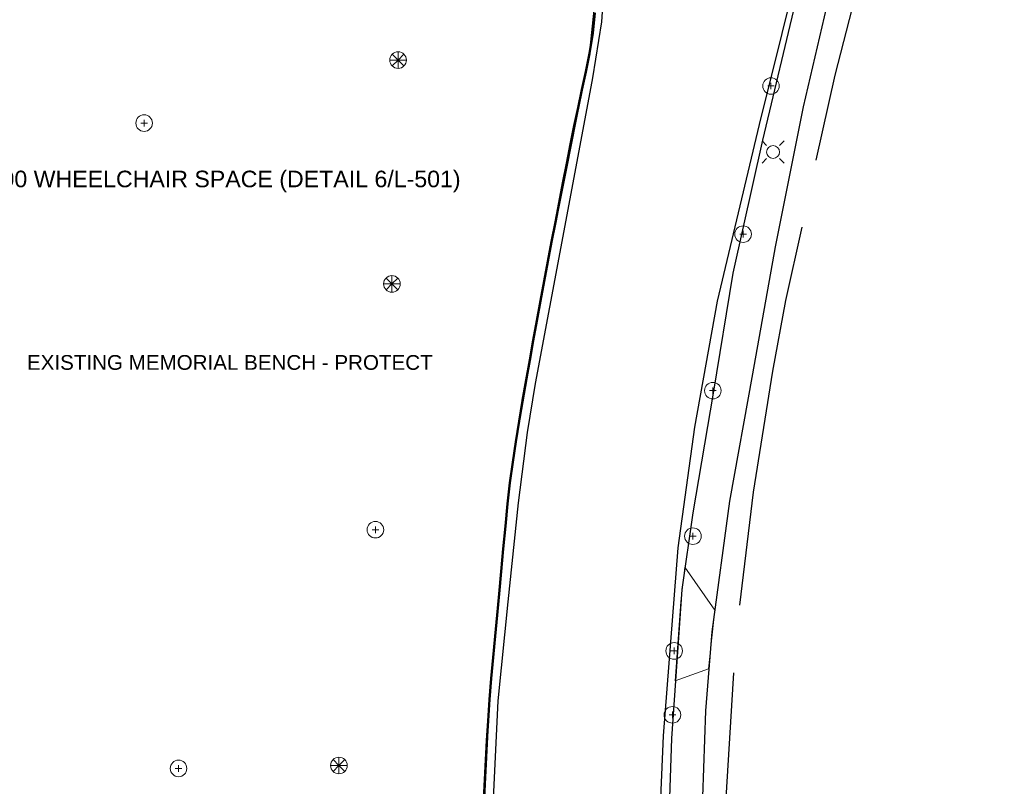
# Model space of a CAD drawing. Header units: metres. Extents: x -6552 to -6384, y 5654608 to 5654799.
# Tile 12 of 20: x -6438 to -6385, y 5654679 to 5654720. Entities that reach past the tile are written whole.
import ezdxf
from ezdxf.enums import TextEntityAlignment as Align

# ---------------------------------------------------------------- set-up
doc = ezdxf.new("R2010")
doc.units = ezdxf.units.M
doc.header["$LTSCALE"] = 0.5
doc.linetypes.add('PHANTOM', pattern=[22, 12, -2, 2, -2, 2, -2])
for name, color, linetype, lineweight in [('L-ANNO-TEXT', 2, 'Continuous', 18), ('V-PROP-LINE', 7, 'PHANTOM', 50), ('V-ROAD-CURB', 7, 'Continuous', 25), ('V-ROAD-SW', 8, 'Continuous', 25), ('V-SITE-FURN', 40, 'Continuous', 18), ('V-SITE-HARD', 8, 'Continuous', 18), ('V-UTIL-ELEC', 1, 'Continuous', 18), ('V-VEG-TREE', 94, 'Continuous', 18)]:
    doc.layers.add(name, color=color, linetype=linetype, lineweight=lineweight)
doc.styles.add('BR-STD', font='arial.ttf')

# ---------------------------------------------------------------- blocks, each defined once
blk = doc.blocks.new('UTIL-LIGHT')
at = {"color": 0, "lineweight": -2}
for p, q in [((-0.71, 0.71), (-1.2, 1.2)), ((0.71, 0.71), (1.2, 1.2)), ((-0.71, -0.71), (-1.2, -1.2)), ((0.71, -0.71), (1.2, -1.2))]:
    blk.add_line(p, q, dxfattribs=at)
blk.add_circle((0, 0), 0.7, dxfattribs=at)
blk = doc.blocks.new('VEG-TREE-DECID')
at = {"color": 0, "lineweight": -2}
for p, q in [((-0.6, 0), (0.6, 0)), ((0, -0.6), (0, 0.6))]:
    blk.add_line(p, q, dxfattribs=at)
blk.add_circle((0, 0), 1.5, dxfattribs=at)
blk = doc.blocks.new('VEG-TREE-CONIF')
at = {"color": 0, "lineweight": -2}
for q in [(-1.5, 0), (-1.06, 1.06), (-1.06, -1.06), (0, 1.5), (1.06, 1.06), (1.5, 0), (0, -1.5), (1.06, -1.06)]:
    blk.add_line((0, 0), q, dxfattribs=at)
blk.add_circle((0, 0), 1.5, dxfattribs=at)

msp = doc.modelspace()

# ---------------------------------------------------------------- linework, layer by layer
at = {"layer": 'V-PROP-LINE'}
msp.add_lwpolyline([(-6406.887, 5654720.715), (-6406.997, 5654719.606), (-6407.173, 5654718.499), (-6407.372, 5654717.507), (-6407.58, 5654716.524), (-6407.79, 5654715.546), (-6407.998, 5654714.568), (-6408.197, 5654713.587), (-6408.404, 5654712.526), (-6408.611, 5654711.464), (-6408.817, 5654710.403), (-6409.023, 5654709.341), (-6409.228, 5654708.279), (-6409.431, 5654707.217), (-6409.633, 5654706.144), (-6409.832, 5654705.072), (-6410.028, 5654703.998), (-6410.222, 5654702.925), (-6410.415, 5654701.85), (-6410.606, 5654700.776), (-6410.802, 5654699.661), (-6410.994, 5654698.546), (-6411.176, 5654697.429), (-6411.343, 5654696.31), (-6411.493, 5654695.189), (-6411.62, 5654694.065), (-6411.74, 5654692.84), (-6411.854, 5654691.614), (-6411.965, 5654690.388), (-6412.075, 5654689.163), (-6412.181, 5654688.016), (-6412.292, 5654686.869), (-6412.403, 5654685.722), (-6412.507, 5654684.575), (-6412.601, 5654683.427), (-6412.679, 5654682.278), (-6412.739, 5654681.218), (-6412.795, 5654680.159), (-6412.85, 5654679.099), (-6412.904, 5654678.04)], dxfattribs=at)
at = {"layer": 'V-ROAD-CURB'}
for points in [[(-6398.302, 5654629.037), (-6400.011, 5654635.971), (-6401.156, 5654641.68), (-6402.404, 5654649.2), (-6402.753, 5654652.036), (-6403.045, 5654655.399), (-6403.327, 5654662.047), (-6403.399, 5654668.169), (-6403.461, 5654674.278), (-6403.15, 5654681.461), (-6402.751, 5654686.567), (-6402.35, 5654691.673), (-6401.448, 5654698.223), (-6400.215, 5654705.051), (-6397.941, 5654714.638), (-6396.709, 5654719.579), (-6395.485, 5654724.522), (-6393.48, 5654730.67), (-6391.422, 5654736.238), (-6388.664, 5654742.729), (-6385.906, 5654749.221)], [(-6396.506, 5654631.102), (-6397.445, 5654635.576), (-6398.601, 5654642.088), (-6399.712, 5654647.374), (-6400.198, 5654650.802), (-6400.522, 5654654.629), (-6400.963, 5654662.228), (-6401.297, 5654670.377), (-6401.068, 5654676.596), (-6400.845, 5654682.813), (-6400.506, 5654687.105), (-6399.552, 5654694.201), (-6398.305, 5654701.112), (-6397.057, 5654708.013), (-6395.549, 5654715.597), (-6394.268, 5654721.039), (-6391.947, 5654728.312), (-6391.347, 5654729.968), (-6389.313, 5654735.184), (-6387.267, 5654740.396), (-6384.635, 5654746.553)], [(-6406.195, 5654725.136), (-6406.515, 5654720.221), (-6407.015, 5654717.186), (-6408.57, 5654708.883), (-6410.122, 5654700.583), (-6410.557, 5654697.925), (-6411.046, 5654694.119), (-6411.602, 5654688.74), (-6412.154, 5654683.364), (-6412.414, 5654677.666)]]:
    msp.add_lwpolyline(points, dxfattribs=at)
at = {"layer": 'V-ROAD-SW'}
for points in [[(-6385.708, 5654748.829), (-6386.86, 5654746.345), (-6389.473, 5654739.898), (-6391.49, 5654735.185), (-6392.875, 5654731.201), (-6394.393, 5654726.425), (-6395.911, 5654721.629), (-6397.764, 5654713.795), (-6399.376, 5654706.57), (-6400.46, 5654700.069), (-6401.548, 5654693.562), (-6402.148, 5654689.404), (-6402.712, 5654681.314), (-6402.949, 5654674.388), (-6402.956, 5654668.833), (-6402.966, 5654663.283), (-6402.842, 5654658.921), (-6402.543, 5654655.815), (-6401.599, 5654648.832), (-6400.648, 5654641.845), (-6399.219, 5654634.559), (-6397.94, 5654629.42)], [(-6390.084, 5654729.512), (-6391.745, 5654724.758), (-6392.754, 5654721.558), (-6393.85, 5654717.329), (-6394.873, 5654712.712)], [(-6412.914, 5654677.011), (-6412.568, 5654683.964), (-6412.093, 5654689.043), (-6411.618, 5654694.12), (-6411.304, 5654696.565), (-6409.673, 5654705.94), (-6408.406, 5654712.259), (-6407.152, 5654718.587), (-6406.902, 5654721.026)], [(-6395.639, 5654709.081), (-6396.513, 5654705.097), (-6397.225, 5654701.263), (-6398.274, 5654694.693), (-6399.025, 5654688.558)], [(-6399.346, 5654684.884), (-6399.886, 5654676.017), (-6399.925, 5654669.598)]]:
    msp.add_lwpolyline(points, dxfattribs=at)
at = {"layer": 'V-SITE-HARD'}
msp.add_lwpolyline([(-6402.512, 5654684.451), (-6402.21, 5654688.743), (-6401.987, 5654690.616), (-6400.36, 5654688.285), (-6400.698, 5654685.095), (-6402.512, 5654684.451)], close=True, dxfattribs=at)

# ---------------------------------------------------------------- block references
at = {"layer": 'V-UTIL-ELEC', "xscale": 0.5, "yscale": 0.5}
msp.add_blockref('UTIL-LIGHT', (-6397.197, 5654713.152), dxfattribs=at)
at = {"layer": 'V-VEG-TREE', "xscale": 0.3, "yscale": 0.3}
for name, p in [('VEG-TREE-CONIF', (-6417.567, 5654718.143)), ('VEG-TREE-DECID', (-6397.31, 5654716.737)), ('VEG-TREE-DECID', (-6431.365, 5654714.722)), ('VEG-TREE-DECID', (-6398.827, 5654708.695)), ('VEG-TREE-CONIF', (-6417.903, 5654705.995)), ('VEG-TREE-DECID', (-6400.47, 5654700.199)), ('VEG-TREE-DECID', (-6418.801, 5654692.652)), ('VEG-TREE-DECID', (-6401.553, 5654692.301)), ('VEG-TREE-DECID', (-6402.571, 5654686.074)), ('VEG-TREE-DECID', (-6402.666, 5654682.604)), ('VEG-TREE-DECID', (-6429.495, 5654679.693)), ('VEG-TREE-CONIF', (-6420.781, 5654679.852))]:
    msp.add_blockref(name, p, dxfattribs=at)

# ---------------------------------------------------------------- texts
at = {"layer": 'L-ANNO-TEXT', "style": 'BR-STD'}
msp.add_text('BENCH + 850x1200 WHEELCHAIR SPACE (DETAIL 6/L-501)', height=0.9, dxfattribs=at).set_placement((-6449.07, 5654711.69), align=Align.MIDDLE_LEFT)
at = {"layer": 'V-SITE-FURN', "style": 'BR-STD'}
msp.add_text('EXISTING MEMORIAL BENCH - PROTECT', height=0.8, dxfattribs=at).set_placement((-6437.73, 5654701.731), align=Align.MIDDLE_LEFT)

doc.saveas('drawing.dxf')
